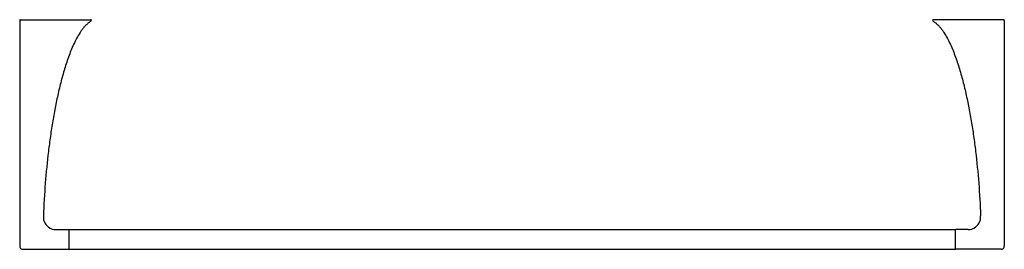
# Model space of a CAD drawing. Header units: millimetres. Extents: x 3882.517 to 3882.817, y 1964.437 to 1964.507.
import ezdxf

# ---------------------------------------------------------------- set-up
doc = ezdxf.new("R2010")
doc.units = ezdxf.units.MM
doc.layers.add('SANINDUSA', color=3, linetype='Continuous')

msp = doc.modelspace()

# ---------------------------------------------------------------- linework, layer by layer
at = {"layer": 'SANINDUSA'}
for p, q in [((3882.517068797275, 1964.506442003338), (3882.517068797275, 1964.437692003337)), ((3882.517318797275, 1964.506692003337), (3882.538662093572, 1964.506692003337)), ((3882.816818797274, 1964.506692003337), (3882.795475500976, 1964.506692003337)), ((3882.817068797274, 1964.506442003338), (3882.817068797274, 1964.437692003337)), ((3882.528111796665, 1964.442692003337), (3882.531868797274, 1964.442692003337)), ((3882.532068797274, 1964.442692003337), (3882.532068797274, 1964.436692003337)), ((3882.532068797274, 1964.442692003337), (3882.802068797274, 1964.442692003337)), ((3882.802068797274, 1964.442692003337), (3882.802068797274, 1964.436692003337)), ((3882.806025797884, 1964.442692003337), (3882.802268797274, 1964.442692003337)), ((3882.518068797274, 1964.436692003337), (3882.531868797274, 1964.436692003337)), ((3882.532068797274, 1964.436692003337), (3882.802068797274, 1964.436692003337)), ((3882.816068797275, 1964.436692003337), (3882.802268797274, 1964.436692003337))]:
    msp.add_line(p, q, dxfattribs=at)
for centre, radius, start, end in [((3882.517318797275, 1964.506442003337), 0.0002499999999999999, 90, 180), ((3882.538662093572, 1964.506442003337), 0.0002499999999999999, 298.8900326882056, 90), ((3882.795475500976, 1964.506442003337), 0.0002499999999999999, 90, 241.1099673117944), ((3882.816818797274, 1964.506442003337), 0.0002499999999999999, 0, 90), ((3882.529268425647, 1964.446692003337), 0.004999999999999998, 177.7290368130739, 195.8246062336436), ((3882.528111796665, 1964.446542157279), 0.003850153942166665, 198.3723468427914, 270), ((3882.806025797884, 1964.446542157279), 0.003850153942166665, 270, 341.6276531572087), ((3882.804869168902, 1964.446692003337), 0.004999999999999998, 344.1764448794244, 2.270963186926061), ((3882.531868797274, 1964.442492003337), 0.0001999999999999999, 11.25000000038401, 90), ((3882.802268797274, 1964.442492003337), 0.0001999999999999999, 90, 168.7500007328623), ((3882.518068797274, 1964.437692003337), 0.0009999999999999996, 180.0000000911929, 270), ((3882.531868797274, 1964.436892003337), 0.0001999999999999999, 270, 348.7500017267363), ((3882.802268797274, 1964.436892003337), 0.0001999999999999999, 191.250000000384, 270), ((3882.816068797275, 1964.437692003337), 0.0009999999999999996, 270, 0)]:
    msp.add_arc(centre, radius, start, end, dxfattribs=at)
for points in [[(3882.538782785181, 1964.506223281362), (3882.538528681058, 1964.506083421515), (3882.538006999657, 1964.505733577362), (3882.537296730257, 1964.505107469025), (3882.53662081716, 1964.504371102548), (3882.536005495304, 1964.503583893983), (3882.535248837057, 1964.502480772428), (3882.534399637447, 1964.501020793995), (3882.533491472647, 1964.499175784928), (3882.532669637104, 1964.497258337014), (3882.531917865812, 1964.495282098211), (3882.530994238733, 1964.492581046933), (3882.529966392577, 1964.489098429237), (3882.528892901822, 1964.484785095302), (3882.527953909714, 1964.480358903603), (3882.527132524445, 1964.475834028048), (3882.526417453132, 1964.471219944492), (3882.525595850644, 1964.464957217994), (3882.524801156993, 1964.456914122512), (3882.524406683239, 1964.450273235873), (3882.524272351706, 1964.446890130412)], [(3882.795354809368, 1964.506223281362), (3882.79560891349, 1964.506083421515), (3882.796130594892, 1964.505733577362), (3882.796840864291, 1964.505107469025), (3882.797516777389, 1964.504371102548), (3882.798132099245, 1964.503583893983), (3882.798888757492, 1964.502480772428), (3882.799737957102, 1964.501020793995), (3882.800646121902, 1964.499175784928), (3882.801467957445, 1964.497258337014), (3882.802219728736, 1964.495282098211), (3882.803143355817, 1964.492581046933), (3882.804171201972, 1964.489098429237), (3882.805244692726, 1964.484785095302), (3882.806183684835, 1964.480358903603), (3882.807005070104, 1964.475834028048), (3882.807720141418, 1964.471219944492), (3882.808541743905, 1964.464957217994), (3882.809336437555, 1964.456914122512), (3882.80973091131, 1964.450273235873), (3882.809865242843, 1964.446890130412)]]:
    msp.add_open_spline(points, degree=3, knots=[0, 0, 0, 0, 0.0148126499, 0.0330415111, 0.05127037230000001, 0.0694992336, 0.0877280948, 0.1241858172, 0.1606435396, 0.197101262, 0.2335589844, 0.2700167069, 0.3429321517, 0.4158475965, 0.4887630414, 0.5616784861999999, 0.634593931, 0.7075093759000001, 0.8533402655, 1, 1, 1, 1], dxfattribs=at)

doc.saveas('drawing.dxf')
